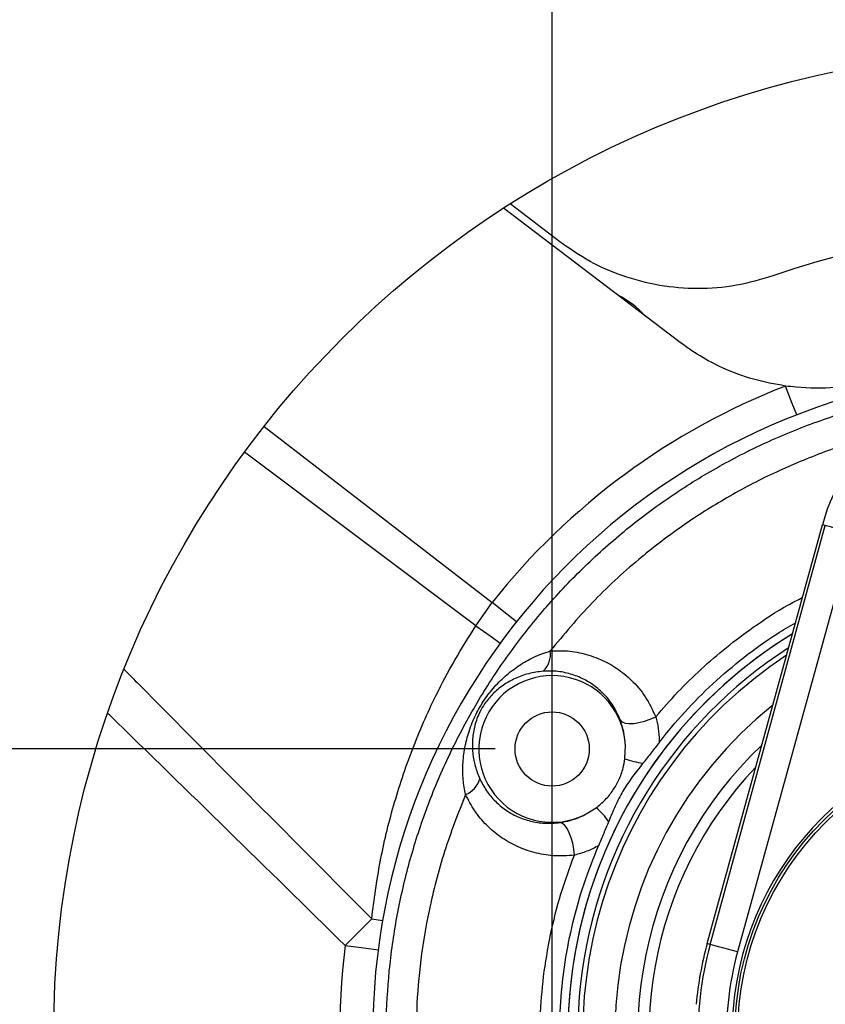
# Model space of a CAD drawing. Extents: x 0 to 8410, y 0 to 5940.
# Tile 48 of 210: x 418 to 700, y 5217 to 5561. Entities that reach past the tile are written whole.
import ezdxf

# ---------------------------------------------------------------- set-up
doc = ezdxf.new("R2010")
doc.units = 0
doc.header["$LTSCALE"] = 10
doc.layers.get('0').update_dxf_attribs({"linetype": 'CONTINUOUS'})
doc.styles.add('SLDTEXTSTYLE0', font='TXT', dxfattribs={"width": 0.605})
doc.dimstyles.new('SLDDIMSTYLE4', dxfattribs={"dimtxt": 50, "dimasz": 50, "dimexe": 0, "dimexo": 0.0625, "dimgap": 12.5, "dimtad": 1, "dimdec": 1, "dimlfac": 0.5, "dimrnd": 1e-09, "dimzin": 12, "dimtxsty": 'SLDTEXTSTYLE0', "dimsah": 1, "dimcen": 0.09, "dimazin": 3, "dimtfac": 1, "dimtmove": 0, "dimatfit": 3, "dimtolj": 1, "dimtzin": 12})
doc.dimstyles.new('SLDDIMSTYLE5', dxfattribs={"dimtxt": 50, "dimasz": 50, "dimexe": 0, "dimexo": 0.0625, "dimgap": 12.5, "dimtad": 1, "dimdec": 1, "dimlfac": 0.5, "dimrnd": 1e-09, "dimzin": 12, "dimtxsty": 'SLDTEXTSTYLE0', "dimsah": 1, "dimcen": 0.09, "dimazin": 3, "dimtfac": 1, "dimtofl": 0, "dimtmove": 0, "dimatfit": 3, "dimtolj": 1, "dimtzin": 12})

# ---------------------------------------------------------------- blocks, each defined once
blk = doc.blocks.new('_D_11')
at = {"color": 7, "linetype": 'CONTINUOUS'}
for p, q in [((774.48, 5226.03), (774.48, 5672.53)), ((904.48, 5374.03), (904.48, 5672.53)), ((774.48, 5657.53), (674.48, 5657.53)), ((774.48, 5657.53), (904.48, 5657.53)), ((904.48, 5657.53), (1004.48, 5657.53))]:
    blk.add_line(p, q, dxfattribs=at)
for points in [[(774.48, 5657.53), (724.48, 5665.03), (724.48, 5650.03)], [(904.48, 5657.53), (954.48, 5650.03), (954.48, 5665.03)]]:
    blk.add_solid(points, dxfattribs=at)
at = {"color": 7, "linetype": 'CONTINUOUS', "insert": (801.28, 5721.98), "char_height": 50, "attachment_point": 1, "style": 'SLDTEXTSTYLE0'}
blk.add_mtext('65', dxfattribs=at)
blk = doc.blocks.new('_D_13')
at = {"color": 7, "linetype": 'CONTINUOUS'}
for p, q in [((356.94, 5306.03), (356.94, 5406.03)), ((584.48, 5306.03), (341.94, 5306.03)), ((356.94, 5206.03), (356.94, 5306.03)), ((754.48, 5206.03), (341.94, 5206.03)), ((356.94, 5206.03), (356.94, 5106.03))]:
    blk.add_line(p, q, dxfattribs=at)
for points in [[(356.94, 5306.03), (364.44, 5356.03), (349.44, 5356.03)], [(356.94, 5206.03), (349.44, 5156.03), (364.44, 5156.03)]]:
    blk.add_solid(points, dxfattribs=at)
at = {"color": 7, "linetype": 'CONTINUOUS', "insert": (292.49, 5217.84), "char_height": 50, "attachment_point": 1, "rotation": 90, "style": 'SLDTEXTSTYLE0'}
blk.add_mtext('50', dxfattribs=at)
blk = doc.blocks.new('_D_14')
at = {"color": 7, "linetype": 'CONTINUOUS'}
for p, q in [((604.48, 5096.03), (604.48, 5672.53)), ((774.48, 5226.03), (774.48, 5672.53)), ((774.48, 5657.53), (604.48, 5657.53))]:
    blk.add_line(p, q, dxfattribs=at)
for points in [[(604.48, 5657.53), (654.48, 5650.03), (654.48, 5665.03)], [(774.48, 5657.53), (724.48, 5665.03), (724.48, 5650.03)]]:
    blk.add_solid(points, dxfattribs=at)
at = {"color": 7, "linetype": 'CONTINUOUS', "insert": (651.28, 5721.98), "char_height": 50, "attachment_point": 1, "style": 'SLDTEXTSTYLE0'}
blk.add_mtext('85', dxfattribs=at)

msp = doc.modelspace()

# ---------------------------------------------------------------- linework, layer by layer
at = {"color": 7, "linetype": 'CONTINUOUS'}
for p, q in [((648.84, 5448.72), (587.45, 5495.48)), ((607.21, 5483.62), (589.73, 5496.94)), ((658.77, 5237.86), (699.13, 5384.59)), ((629.96, 5302.56), (630.14, 5307.31)), ((615.87, 5283), (619.93, 5285.47))]:
    msp.add_line(p, q, dxfattribs=at)
at = {"color": 8, "linetype": 'CONTINUOUS'}
for p, q in [((503.58, 5419.04), (583.49, 5357.36)), ((577.76, 5349.12), (496.73, 5410.02)), ((659.81, 5237.58), (700.17, 5384.3)), ((700.17, 5384.3), (699.13, 5384.59)), ((709.8, 5381.65), (669.44, 5234.93)), ((577.76, 5349.12), (583.49, 5357.36)), ((541.26, 5246.59), (545.11, 5245.95)), ((659.81, 5237.58), (658.77, 5237.86))]:
    msp.add_line(p, q, dxfattribs=at)
at = {"color": 8, "linetype": 'CONTINUOUS', "flags": 128}
for points in [[(690.16, 5423.04), (688.6, 5427.04), (686.22, 5433.16)], [(709.8, 5381.65), (707.98, 5382.15), (706.23, 5382.63), (704.6, 5383.08), (703.16, 5383.48), (701.96, 5383.81), (701.04, 5384.06), (700.44, 5384.23), (700.17, 5384.3)], [(592, 5350.62), (588.64, 5353.28), (583.49, 5357.36)], [(577.76, 5349.12), (583.12, 5345.42), (586.32, 5343.14)], [(628.37, 5316.09), (629.01, 5315.5), (630.04, 5315.12), (631.4, 5314.95), (633.04, 5315), (634.88, 5315.28), (636.84, 5315.77), (638.84, 5316.45), (640.78, 5317.29)], [(612.26, 5268.83), (612.05, 5270.93), (611.68, 5273.01), (611.15, 5274.96), (610.5, 5276.71), (609.75, 5278.17), (608.94, 5279.28), (608.1, 5279.98), (607.28, 5280.26)], [(532.02, 5237.15), (533.19, 5238.34), (534.35, 5239.53), (535.51, 5240.71), (536.67, 5241.9), (537.82, 5243.08), (538.97, 5244.25), (540.12, 5245.42), (541.26, 5246.59)], [(532.02, 5237.15), (538.54, 5236.32), (543.56, 5235.67)], [(669.44, 5234.93), (667.62, 5235.43), (665.87, 5235.91), (664.24, 5236.36), (662.8, 5236.75), (661.6, 5237.08), (660.68, 5237.34), (660.08, 5237.5), (659.81, 5237.58)]]:
    msp.add_lwpolyline(points, dxfattribs=at)
at = {"color": 7, "linetype": 'CONTINUOUS'}
for centre, radius in [((774.48, 5206.03), 344.61), ((604.48, 5306.03), 13), ((774.48, 5206.03), 106)]:
    msp.add_circle(centre, radius, dxfattribs=at)
at = {"color": 8, "linetype": 'CONTINUOUS'}
msp.add_circle((774.48, 5206.03), 105, dxfattribs=at)
at = {"color": 7, "linetype": 'CONTINUOUS'}
for centre, radius, start, end in [((774.48, 5206.03), 281.4, 83.044, 109.2201), ((774.48, 5206.03), 232.81, 11.6209, 187.3281), ((767.18, 5365.87), 70.57, 20.6085, 164.6201), ((774.48, 5206.03), 164.5, 121.4631, 202.5227), ((774.48, 5206.03), 164.5, 121.4631, 225.7712), ((604.48, 5306.03), 25.7, 2.8398, 296.3205), ((774.48, 5206.03), 148, 128.7953, 217.8106), ((774.48, 5206.03), 107, 292.8252, 252.4034), ((774.48, 5206.03), 140, 133.6173, 203.4221), ((774.47, 5206.04), 119.99, 164.6198, 174.9523)]:
    msp.add_arc(centre, radius, start, end, dxfattribs=at)
at = {"color": 8, "linetype": 'CONTINUOUS'}
for centre, radius, start, end in [((614.47, 5438.03), 29.92, 41.2674, 64.133), ((774.48, 5206.03), 243.67, 111.2341, 141.608), ((595.92, 5339.1), 7.96, 312.9062, 9.1038), ((774.48, 5206.03), 161.04, 122.7942, 224.4402), ((774.48, 5206.03), 159.3, 123.4951, 202.5227), ((639.66, 5330.1), 29.2, 250.6023, 263.3815), ((774.48, 5206.03), 136.05, 136.5064, 203.2791), ((571.44, 5297.53), 7.92, 289.9233, 345.9167), ((600.7, 5263.67), 29.07, 35.8059, 48.5761), ((774.48, 5206.03), 244.44, 172.6865, 205.0729), ((774.47, 5206.03), 118.92, 164.62, 182.6144), ((774.47, 5206.03), 108.94, 164.6199, 182.6144)]:
    msp.add_arc(centre, radius, start, end, dxfattribs=at)
at = {"color": 7, "linetype": 'CONTINUOUS'}
for points, knots in [([(681.84, 5471.75), (677.59, 5470.49), (668.98, 5467.95), (655.53, 5466.94), (642.02, 5468.06), (629.33, 5471.39), (617.49, 5476.51), (610.66, 5481.23), (607.21, 5483.62)], [0, 0, 0, 0, 0.168548, 0.341981, 0.510531, 0.683976, 0.840063, 1, 1, 1, 1]), ([(686.22, 5433.16), (682.47, 5433.84), (674.89, 5435.21), (664.89, 5439.02), (656.13, 5443.53), (651.28, 5446.98), (648.84, 5448.72)], [0, 0, 0, 0, 0.279083, 0.564119, 0.780694, 1, 1, 1, 1]), ([(716.66, 5434.84), (712.33, 5433.97), (703.54, 5432.2), (693.23, 5432.31), (687.48, 5433.01), (686.22, 5433.16)], [0, 0, 0, 0, 0.431896, 0.876302, 1, 1, 1, 1]), ([(641.98, 5308.29), (642, 5308.31), (644.84, 5311.99), (650.83, 5319.11), (660.72, 5329.08), (671.57, 5338.24), (681.27, 5345.32), (687.54, 5348.93), (689.66, 5350.15)], [0, 0, 0, 0, 0.001426, 0.218439, 0.436958, 0.660224, 0.885129, 1, 1, 1, 1]), ([(641.98, 5308.29), (641.04, 5307.08), (639.15, 5304.68), (637.25, 5302.29), (636.3, 5301.1)], [0, 0, 0, 0, 0.49997, 1, 1, 1, 1]), ([(619.93, 5285.47), (621.02, 5286.36), (623.21, 5288.16), (625.87, 5291.49), (627.98, 5295.23), (629.36, 5298.96), (629.78, 5301.47), (629.96, 5302.56)], [0, 0, 0, 0, 0.206052, 0.418066, 0.624477, 0.836824, 1, 1, 1, 1]), ([(636.3, 5301.1), (635.06, 5299.53), (632.56, 5296.34), (629.19, 5291.37), (626.53, 5286.05), (625.03, 5282.47), (624.28, 5280.68)], [0, 0, 0, 0, 0.251413, 0.511263, 0.755134, 1, 1, 1, 1]), ([(624.28, 5280.68), (623.7, 5279.28), (622.53, 5276.43), (621.33, 5273.59), (620.73, 5272.15)], [0, 0, 0, 0, 0.492601, 1, 1, 1, 1]), ([(659.92, 5084.14), (658.73, 5085.19), (653.33, 5090.01), (645.72, 5099.01), (636.88, 5110.71), (629.63, 5122.23), (623.24, 5134.37), (617.76, 5147.19), (613.31, 5160.61), (609.95, 5174.59), (607.8, 5189), (606.96, 5203.37), (607.34, 5217.55), (608.86, 5231.41), (611.59, 5245.24), (615.42, 5258.92), (618.96, 5267.74), (620.73, 5272.15)], [0, 0, 0, 0, 0.023228, 0.106095, 0.172266, 0.238449, 0.305475, 0.373372, 0.442761, 0.512654, 0.58417, 0.656258, 0.723565, 0.792059, 0.860554, 0.930279, 1, 1, 1, 1])]:
    msp.add_open_spline(points, degree=3, knots=knots, dxfattribs=at)
at = {"color": 8, "linetype": 'CONTINUOUS'}
for points, knots in [([(548.22, 5176.94), (547.57, 5183.1), (546.26, 5195.48), (546.26, 5214.21), (547.69, 5233.06), (550.73, 5251.7), (555.29, 5270.04), (561.33, 5287.92), (568.9, 5305.41), (577.94, 5322.26), (588.37, 5338.32), (600.12, 5353.46), (613.24, 5367.72), (627.5, 5380.78), (642.75, 5392.53), (658.83, 5402.91), (675.89, 5411.99), (693.63, 5419.59), (711.9, 5425.58), (728.11, 5429.66), (738.39, 5431.08), (742.35, 5431.63)], [0, 0, 0, 0, 0.052288, 0.105131, 0.157971, 0.211874, 0.264516, 0.317518, 0.371075, 0.425388, 0.478861, 0.532709, 0.587137, 0.642361, 0.695948, 0.749535, 0.803888, 0.859033, 0.912423, 0.966187, 1, 1, 1, 1]), ([(717.52, 5415.54), (716.72, 5415.35), (709.98, 5413.78), (697.69, 5409.4), (680.81, 5402.31), (664.61, 5393.67), (649.17, 5383.76), (633.59, 5371.75), (618.11, 5357.5), (608.56, 5346.07), (603.78, 5340.36)], [0, 0, 0, 0, 0.017782, 0.149612, 0.281467, 0.413793, 0.54612, 0.677975, 0.838987, 1, 1, 1, 1]), ([(640.78, 5317.29), (643.29, 5320.18), (648.31, 5326), (656.61, 5334.09), (665.45, 5341.72), (675.58, 5349.26), (684.46, 5355.14), (690.42, 5358.2), (692.11, 5359.07)], [0, 0, 0, 0, 0.172562, 0.345886, 0.521552, 0.698007, 0.914481, 1, 1, 1, 1]), ([(541.26, 5246.59), (542.14, 5253.25), (543.91, 5266.58), (548.73, 5286.4), (555.22, 5305.93), (562.66, 5322.89), (570.27, 5337.28), (575.26, 5345.17), (577.76, 5349.12)], [0, 0, 0, 0, 0.183547, 0.36699, 0.555976, 0.74505, 0.872244, 1, 1, 1, 1]), ([(574.13, 5290.09), (573.81, 5291.83), (573.16, 5295.31), (573.13, 5300.81), (573.79, 5306.49), (575.3, 5312.42), (577.52, 5317.86), (580.39, 5322.86), (583.78, 5327.36), (587.98, 5331.63), (592.77, 5335.32), (598.02, 5338.39), (601.84, 5339.69), (603.78, 5340.36)], [0, 0, 0, 0, 0.082749, 0.165995, 0.257023, 0.350512, 0.452453, 0.531338, 0.620789, 0.715895, 0.811344, 0.903987, 1, 1, 1, 1]), ([(603.78, 5340.36), (605.23, 5340.42), (608.95, 5340.6), (614.96, 5339.75), (621.37, 5337.64), (627.22, 5334.42), (632.57, 5330.07), (637.43, 5324.41), (639.64, 5319.7), (640.78, 5317.29)], [0, 0, 0, 0, 0.09371, 0.239205, 0.38747, 0.525262, 0.666505, 0.828943, 1, 1, 1, 1]), ([(454.48, 5333.95), (456.25, 5332.17), (485.12, 5302.99), (514.08, 5273.9), (541.26, 5246.59)], [0, 0, 0, 0, 0.061154, 1, 1, 1, 1]), ([(601.34, 5333.26), (599.63, 5333.04), (596.25, 5332.6), (591.57, 5330.87), (587.28, 5328.45), (583.65, 5325.44), (580.98, 5322.23), (579.57, 5319.84), (578.63, 5317.91), (577.9, 5316.08), (577.01, 5312.94), (576.44, 5308.99), (576.59, 5304.38), (577.42, 5299.85), (578.54, 5297.05), (579.11, 5295.61)], [0, 0, 0, 0, 0.099562, 0.19734, 0.287976, 0.384189, 0.469793, 0.528821, 0.545061, 0.594767, 0.642993, 0.734022, 0.825245, 0.909699, 1, 1, 1, 1]), ([(628.37, 5316.09), (627.6, 5317.82), (626.05, 5321.29), (622.58, 5325.47), (618.66, 5328.75), (614.43, 5331.15), (609.68, 5332.77), (605.23, 5333.43), (602.42, 5333.31), (601.34, 5333.26)], [0, 0, 0, 0, 0.1646875, 0.3315635, 0.4690969, 0.6101159, 0.7542043, 0.905349, 1, 1, 1, 1]), ([(532.02, 5237.15), (504.52, 5264.13), (476.8, 5291.31), (448.97, 5318.37), (448.76, 5318.58)], [0, 0, 0, 0, 0.9924166, 1, 1, 1, 1]), ([(630.14, 5307.31), (630.11, 5307.98), (629.94, 5310.97), (629.06, 5313.85), (628.37, 5316.09)], [0, 0, 0, 0, 0.223979, 1, 1, 1, 1]), ([(640.78, 5317.29), (641.11, 5315.96), (641.77, 5313.23), (641.98, 5310.18), (641.98, 5308.51), (641.98, 5308.29)], [0, 0, 0, 0, 0.4503499, 0.9254943, 1, 1, 1, 1]), ([(579.11, 5295.61), (579.86, 5294.18), (581.34, 5291.31), (584.47, 5287.65), (588.11, 5284.6), (592.26, 5282.23), (596.87, 5280.62), (601.96, 5279.79), (605.45, 5280.09), (607.28, 5280.26)], [0, 0, 0, 0, 0.140231, 0.280795, 0.416503, 0.553853, 0.694882, 0.840744, 1, 1, 1, 1]), ([(574.13, 5290.09), (571.55, 5283.48), (566.36, 5270.2), (561.39, 5250.71), (558.23, 5232.14), (556.78, 5214.53), (556.74, 5196.62), (558.13, 5184.66), (558.83, 5178.66)], [0, 0, 0, 0, 0.186947, 0.375649, 0.528804, 0.683019, 0.840829, 1, 1, 1, 1]), ([(612.26, 5268.83), (609.77, 5268.65), (605.02, 5268.32), (598.1, 5269.58), (591.87, 5271.84), (586.24, 5275.13), (581.34, 5279.29), (577.13, 5284.28), (575.14, 5288.14), (574.13, 5290.09)], [0, 0, 0, 0, 0.16009, 0.304565, 0.44818, 0.584302, 0.72119, 0.859607, 1, 1, 1, 1]), ([(607.28, 5280.26), (608.46, 5280.48), (610.92, 5280.94), (613.78, 5281.97), (615.41, 5282.77), (615.87, 5283)], [0, 0, 0, 0, 0.397122, 0.829952, 1, 1, 1, 1]), ([(620.73, 5272.15), (620.72, 5272.15), (619.4, 5271.4), (616.65, 5270.04), (613.73, 5269.23), (612.26, 5268.83)], [0, 0, 0, 0, 0.003081, 0.500929, 1, 1, 1, 1]), ([(659.99, 5076.31), (655.23, 5082.34), (644.67, 5095.74), (632.08, 5113.53), (622.28, 5129.6), (615.63, 5142.12), (609.91, 5155.13), (605.25, 5168.73), (601.94, 5182.97), (600.3, 5197.5), (600.15, 5212.02), (601.31, 5226.47), (603.74, 5240.94), (607.27, 5255.19), (610.62, 5264.33), (612.26, 5268.83)], [0, 0, 0, 0, 0.10979, 0.243628, 0.31097, 0.378535, 0.445935, 0.513809, 0.5836, 0.654261, 0.722223, 0.790773, 0.86096, 0.93164, 1, 1, 1, 1])]:
    msp.add_open_spline(points, degree=3, knots=knots, dxfattribs=at)

# ---------------------------------------------------------------- dimensions: what is measured, and where the dimension line sits
at = {"color": 7, "linetype": 'CONTINUOUS'}
for base, p2, dimstyle, picture, middle in [((604.48, 5657.53), (604.48, 5076.03), 'SLDDIMSTYLE5', '_D_14', (689.48, 5657.53)), ((904.48, 5657.53), (904.48, 5354.03), 'SLDDIMSTYLE4', '_D_11', (839.48, 5657.53))]:
    dim = msp.add_linear_dim(base=base, p1=(774.48, 5206.03), p2=p2, dimstyle=dimstyle, dxfattribs=at)
    dim.commit()
    dim.dimension.update_dxf_attribs({"geometry": picture, "text_midpoint": middle, "dimtype": 160})
dim = msp.add_linear_dim(base=(356.94, 5306.03), p1=(774.48, 5206.03), p2=(604.48, 5306.03), angle=90, dimstyle='SLDDIMSTYLE4', dxfattribs=at)
dim.commit()
dim.dimension.update_dxf_attribs({"geometry": '_D_13', "text_midpoint": (356.94, 5256.03), "dimtype": 160})

doc.saveas('drawing.dxf')
